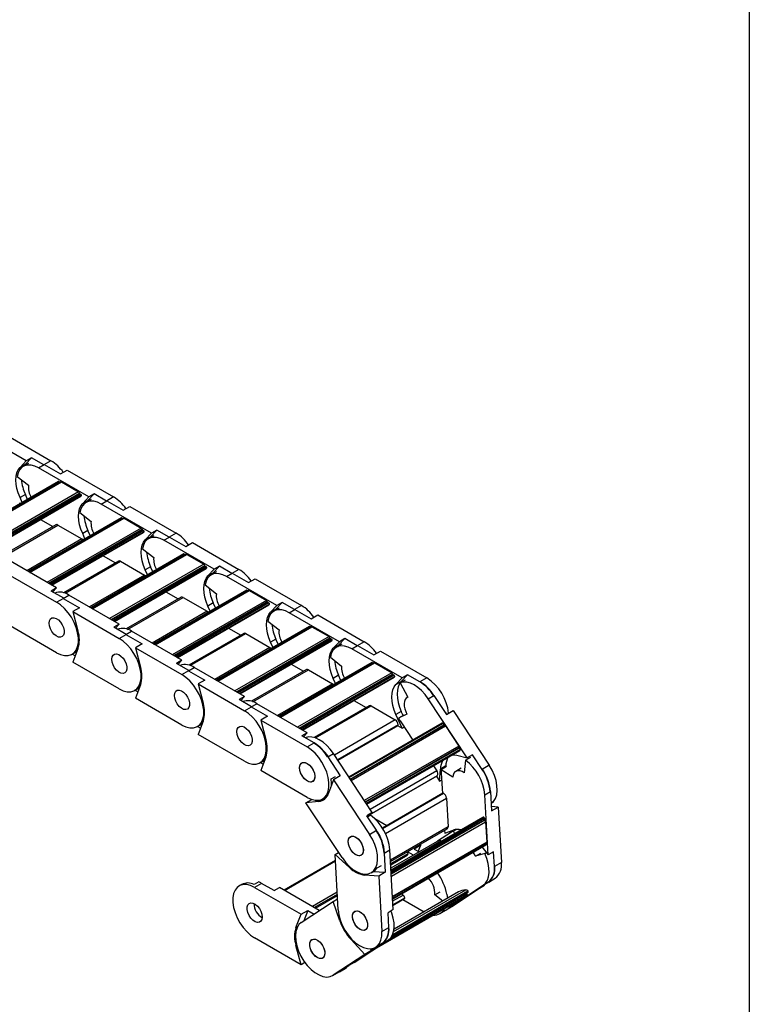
# Model space of a CAD drawing. Header units: millimetres. Extents: x 19 to 819, y 19 to 629.
# Tile 5 of 6: x 738 to 819, y 461 to 571. Entities that reach past the tile are written whole.
import ezdxf

# ---------------------------------------------------------------- set-up
doc = ezdxf.new("R2010")
doc.units = ezdxf.units.MM
doc.header["$LTSCALE"] = 3
doc.layers.add('TEXT', color=140, linetype='Continuous', lineweight=25)

msp = doc.modelspace()

# ---------------------------------------------------------------- linework, layer by layer
for p, q in [((738.347, 522.05), (732.733, 525.29)), ((735.922, 525.042), (741.113, 522.045)), ((738.251, 521.653), (738.941, 522.392)), ((738.941, 522.392), (738.347, 522.05)), ((740.328, 521.592), (738.941, 522.392)), ((737.657, 521.31), (738.347, 522.05)), ((737.657, 521.31), (738.251, 521.653)), ((738.603, 521.763), (738.009, 521.42)), ((738.251, 521.653), (738.116, 521.482)), ((739.734, 521.249), (740.37, 521.617)), ((741.113, 522.045), (740.328, 521.592)), ((740.37, 521.617), (742.18, 520.572)), ((737.331, 520.308), (738.595, 519.321)), ((745.348, 518.008), (739.734, 521.249)), ((742.18, 520.572), (742.922, 521)), ((742.922, 521), (748.113, 518.004)), ((741.959, 519.723), (731.561, 513.721)), ((731.588, 513.706), (742.004, 519.718)), ((742.204, 519.689), (731.714, 513.633)), ((731.758, 513.608), (742.279, 519.682)), ((742.004, 519.718), (742.129, 519.646)), ((742.279, 519.682), (744.189, 518.579)), ((744.189, 518.579), (733.667, 512.505)), ((733.84, 512.405), (744.289, 518.437)), ((744.331, 518.375), (733.915, 512.362)), ((744.464, 518.298), (734.049, 512.285)), ((744.523, 518.161), (734.196, 512.2)), ((734.228, 512.182), (744.456, 518.087)), ((738.251, 518.295), (737.657, 517.952)), ((738.505, 517.729), (738.251, 518.295)), ((744.331, 518.375), (744.464, 518.298)), ((744.658, 517.269), (745.348, 518.008)), ((745.252, 517.612), (745.942, 518.351)), ((745.942, 518.351), (745.348, 518.008)), ((747.328, 517.551), (745.942, 518.351)), ((748.113, 518.004), (747.328, 517.551)), ((737.911, 517.386), (737.657, 517.952)), ((744.658, 517.269), (745.252, 517.612)), ((745.603, 517.722), (745.009, 517.379)), ((745.252, 517.612), (745.116, 517.44)), ((746.734, 517.208), (747.371, 517.575)), ((752.348, 513.967), (746.734, 517.208)), ((747.371, 517.575), (749.18, 516.531)), ((749.18, 516.531), (749.923, 516.959)), ((749.923, 516.959), (755.113, 513.963)), ((744.332, 516.267), (745.596, 515.28)), ((741.662, 514.897), (735.515, 511.348)), ((735.685, 511.294), (741.887, 514.874)), ((748.959, 515.682), (738.562, 509.68)), ((738.588, 509.664), (749.004, 515.677)), ((749.205, 515.648), (738.714, 509.592)), ((738.758, 509.566), (749.28, 515.64)), ((739.954, 515.488), (741.32, 514.699)), ((741.887, 514.874), (744.581, 513.319)), ((749.004, 515.677), (749.13, 515.605)), ((749.28, 515.64), (751.189, 514.538)), ((751.189, 514.538), (740.667, 508.464)), ((740.841, 508.364), (751.29, 514.396)), ((751.331, 514.334), (740.915, 508.321)), ((751.465, 514.257), (741.049, 508.244)), ((751.523, 514.12), (741.197, 508.159)), ((741.228, 508.141), (751.456, 514.045)), ((745.252, 514.253), (744.658, 513.911)), ((744.912, 513.345), (744.658, 513.911)), ((745.506, 513.688), (745.252, 514.253)), ((751.331, 514.334), (751.465, 514.257)), ((751.658, 513.227), (752.348, 513.967)), ((751.658, 513.227), (752.252, 513.57)), ((752.604, 513.68), (752.01, 513.338)), ((752.252, 513.57), (752.116, 513.399)), ((752.252, 513.57), (752.942, 514.31)), ((752.942, 514.31), (752.348, 513.967)), ((754.328, 513.51), (752.942, 514.31)), ((755.113, 513.963), (754.328, 513.51)), ((744.581, 513.319), (738.419, 509.762)), ((753.735, 513.167), (754.371, 513.534)), ((759.348, 509.926), (753.735, 513.167)), ((754.371, 513.534), (756.181, 512.489)), ((756.181, 512.489), (756.923, 512.918)), ((756.923, 512.918), (762.114, 509.922)), ((755.959, 511.64), (745.562, 505.638)), ((745.589, 505.623), (756.004, 511.636)), ((756.205, 511.607), (745.714, 505.55)), ((745.758, 505.525), (756.28, 511.599)), ((746.955, 511.447), (748.321, 510.658)), ((751.332, 512.226), (752.596, 511.239)), ((756.004, 511.636), (756.13, 511.563)), ((756.28, 511.599), (758.189, 510.497)), ((741.741, 507.844), (736.128, 511.085)), ((748.662, 510.855), (742.516, 507.307)), ((742.685, 507.253), (748.887, 510.833)), ((758.189, 510.497), (747.668, 504.423)), ((747.841, 504.323), (758.29, 510.355)), ((758.331, 510.293), (747.916, 504.28)), ((748.887, 510.833), (751.581, 509.278)), ((758.331, 510.293), (758.465, 510.215)), ((759.252, 509.529), (759.942, 510.269)), ((759.942, 510.269), (759.348, 509.926)), ((761.329, 509.468), (759.942, 510.269)), ((736.558, 509.244), (741.749, 506.248)), ((751.581, 509.278), (745.42, 505.721)), ((758.465, 510.215), (748.049, 504.202)), ((758.524, 510.079), (748.197, 504.117)), ((748.228, 504.099), (758.457, 510.004)), ((752.252, 510.212), (751.658, 509.869)), ((751.912, 509.304), (751.658, 509.869)), ((752.506, 509.647), (752.252, 510.212)), ((758.658, 509.186), (759.348, 509.926)), ((758.658, 509.186), (759.252, 509.529)), ((759.604, 509.639), (759.01, 509.296)), ((759.252, 509.529), (759.117, 509.358)), ((760.735, 509.126), (761.371, 509.493)), ((762.114, 509.922), (761.329, 509.468)), ((761.371, 509.493), (763.181, 508.448)), ((758.332, 508.185), (759.596, 507.198)), ((766.349, 505.885), (760.735, 509.126)), ((763.181, 508.448), (763.923, 508.877)), ((763.923, 508.877), (769.114, 505.88)), ((741.741, 507.844), (741.147, 507.501)), ((742.534, 506.701), (741.147, 507.501)), ((741.326, 507.398), (741.741, 507.844)), ((742.492, 506.676), (743.128, 507.044)), ((748.742, 503.803), (743.128, 507.044)), ((762.96, 507.599), (752.563, 501.597)), ((752.589, 501.582), (763.005, 507.595)), ((763.205, 507.565), (752.715, 501.509)), ((752.759, 501.484), (763.28, 507.558)), ((753.955, 507.405), (755.321, 506.617)), ((763.005, 507.595), (763.13, 507.522)), ((763.28, 507.558), (765.19, 506.456)), ((741.749, 506.248), (742.534, 506.701)), ((742.492, 506.676), (744.301, 505.632)), ((755.663, 506.814), (749.516, 503.266)), ((749.685, 503.211), (755.888, 506.792)), ((765.19, 506.456), (754.668, 500.382)), ((754.841, 500.282), (765.29, 506.314)), ((765.332, 506.251), (754.916, 500.238)), ((765.466, 506.174), (755.05, 500.161)), ((765.524, 506.038), (755.197, 500.076)), ((755.229, 500.058), (765.457, 505.963)), ((755.888, 506.792), (758.582, 505.237)), ((759.252, 506.171), (758.658, 505.828)), ((759.506, 505.606), (759.252, 506.171)), ((765.332, 506.251), (765.466, 506.174)), ((765.659, 505.145), (766.349, 505.885)), ((766.253, 505.488), (766.943, 506.228)), ((766.943, 506.228), (766.349, 505.885)), ((768.329, 505.427), (766.943, 506.228)), ((769.114, 505.88), (768.329, 505.427)), ((744.301, 505.632), (743.559, 505.203)), ((743.559, 505.203), (748.749, 502.206)), ((743.559, 505.203), (744.131, 503.057)), ((758.582, 505.237), (752.42, 501.679)), ((758.912, 505.263), (758.658, 505.828)), ((765.659, 505.145), (766.253, 505.488)), ((766.604, 505.598), (766.01, 505.255)), ((766.253, 505.488), (766.117, 505.317)), ((767.735, 505.084), (768.372, 505.452)), ((773.349, 501.843), (767.735, 505.084)), ((768.372, 505.452), (770.181, 504.407)), ((770.181, 504.407), (770.924, 504.836)), ((770.924, 504.836), (776.114, 501.839)), ((748.742, 503.803), (748.148, 503.46)), ((748.326, 503.357), (748.742, 503.803)), ((765.333, 504.143), (766.597, 503.156)), ((741.749, 500.614), (736.558, 503.61)), ((749.534, 502.66), (748.148, 503.46)), ((748.749, 502.206), (749.534, 502.66)), ((749.492, 502.635), (750.128, 503.002)), ((749.492, 502.635), (751.302, 501.59)), ((755.742, 499.762), (750.128, 503.002)), ((762.663, 502.773), (756.516, 499.224)), ((756.686, 499.17), (762.888, 502.751)), ((769.96, 503.558), (759.563, 497.556)), ((759.589, 497.541), (770.005, 503.554)), ((770.206, 503.524), (759.715, 497.468)), ((759.759, 497.443), (770.281, 503.517)), ((760.955, 503.364), (762.321, 502.576)), ((762.888, 502.751), (765.582, 501.195)), ((770.005, 503.554), (770.131, 503.481)), ((770.281, 503.517), (772.19, 502.415)), ((751.302, 501.59), (750.559, 501.162)), ((772.19, 502.415), (761.668, 496.341)), ((761.842, 496.24), (772.291, 502.273)), ((772.332, 502.21), (761.916, 496.197)), ((772.466, 502.133), (762.05, 496.12)), ((772.524, 501.996), (762.198, 496.035)), ((762.229, 496.017), (772.457, 501.922)), ((766.253, 502.13), (765.659, 501.787)), ((765.913, 501.222), (765.659, 501.787)), ((766.507, 501.564), (766.253, 502.13)), ((772.332, 502.21), (772.466, 502.133)), ((772.659, 501.104), (773.349, 501.843)), ((773.605, 501.557), (773.011, 501.214)), ((773.253, 501.447), (773.943, 502.186)), ((773.943, 502.186), (773.349, 501.843)), ((775.33, 501.386), (773.943, 502.186)), ((776.114, 501.839), (775.33, 501.386)), ((743.474, 500.443), (743.75, 500.602)), ((743.829, 500.27), (743.502, 500.459)), ((744.131, 501.054), (743.559, 499.569)), ((750.559, 501.162), (755.75, 498.165)), ((750.559, 501.162), (751.132, 499.015)), ((765.582, 501.195), (759.42, 497.638)), ((772.659, 501.104), (773.253, 501.447)), ((773.253, 501.447), (773.117, 501.275)), ((774.736, 501.043), (775.372, 501.41)), ((780.349, 497.802), (774.736, 501.043)), ((775.372, 501.41), (777.182, 500.366)), ((777.182, 500.366), (777.924, 500.794)), ((777.924, 500.794), (783.115, 497.798)), ((748.749, 496.572), (743.559, 499.569)), ((755.742, 499.762), (755.148, 499.419)), ((756.535, 498.618), (755.148, 499.419)), ((755.326, 499.316), (755.742, 499.762)), ((776.96, 499.517), (766.563, 493.515)), ((766.59, 493.499), (777.005, 499.512)), ((777.206, 499.483), (766.715, 493.427)), ((766.759, 493.401), (777.281, 499.476)), ((767.956, 499.323), (769.322, 498.534)), ((772.333, 500.102), (773.597, 499.115)), ((777.005, 499.512), (777.131, 499.44)), ((777.281, 499.476), (779.19, 498.373)), ((755.75, 498.165), (756.535, 498.618)), ((756.492, 498.594), (757.129, 498.961)), ((756.492, 498.594), (758.302, 497.549)), ((762.743, 495.72), (757.129, 498.961)), ((769.663, 498.732), (763.517, 495.183)), ((763.686, 495.129), (769.888, 498.709)), ((779.19, 498.373), (768.669, 492.299)), ((768.842, 492.199), (779.291, 498.231)), ((779.332, 498.169), (768.917, 492.156)), ((769.888, 498.709), (772.582, 497.154)), ((779.332, 498.169), (779.466, 498.092)), ((758.302, 497.549), (757.56, 497.12)), ((757.56, 497.12), (762.75, 494.124)), ((757.56, 497.12), (758.132, 494.974)), ((772.582, 497.154), (766.421, 493.597)), ((779.466, 498.092), (769.051, 492.079)), ((779.525, 497.955), (769.198, 491.994)), ((769.229, 491.976), (779.458, 497.88)), ((773.253, 498.089), (772.659, 497.746)), ((772.913, 497.18), (772.659, 497.746)), ((773.507, 497.523), (773.253, 498.089)), ((779.659, 497.063), (780.349, 497.802)), ((779.659, 497.063), (780.253, 497.405)), ((780.141, 497.237), (780.735, 497.58)), ((780.141, 497.237), (780.98, 495.631)), ((780.253, 497.405), (780.943, 498.145)), ((780.943, 498.145), (780.349, 497.802)), ((782.33, 497.345), (780.943, 498.145)), ((783.115, 497.798), (782.33, 497.345)), ((750.474, 496.402), (750.75, 496.561)), ((750.829, 496.229), (750.502, 496.418)), ((751.132, 497.013), (750.559, 495.528)), ((755.75, 492.531), (750.559, 495.528)), ((762.743, 495.72), (762.149, 495.378)), ((763.535, 494.577), (762.149, 495.378)), ((762.327, 495.275), (762.743, 495.72)), ((763.493, 494.553), (764.129, 494.92)), ((769.743, 491.679), (764.129, 494.92)), ((774.956, 495.282), (776.322, 494.493)), ((780.978, 495.635), (780.919, 495.601)), ((783.277, 495.479), (783.913, 495.846)), ((787.629, 488.872), (783.277, 495.479)), ((783.913, 495.846), (785.316, 493.716)), ((762.75, 494.124), (763.535, 494.577)), ((763.493, 494.553), (765.302, 493.508)), ((776.664, 494.69), (770.517, 491.142)), ((770.686, 491.088), (776.889, 494.668)), ((776.889, 494.668), (779.583, 493.113)), ((780.253, 494.047), (779.659, 493.705)), ((780.461, 493.585), (780.253, 494.047)), ((785.197, 493.898), (785.241, 493.924)), ((785.241, 493.924), (785.256, 493.808)), ((785.316, 493.716), (786.059, 494.145)), ((786.059, 494.145), (790.083, 488.036)), ((758.132, 492.972), (757.56, 491.486)), ((765.302, 493.508), (764.56, 493.079)), ((764.56, 493.079), (769.75, 490.083)), ((764.56, 493.079), (765.132, 490.933)), ((779.583, 493.113), (772.782, 489.187)), ((784.831, 492.751), (774.4, 486.729)), ((774.445, 486.662), (784.916, 492.706)), ((780.349, 492.168), (779.659, 493.705)), ((780.891, 493.761), (779.953, 493.291)), ((780.547, 493.634), (779.953, 493.291)), ((780.195, 492.89), (781.539, 490.85)), ((784.916, 492.706), (785.02, 492.549)), ((757.475, 492.36), (757.75, 492.519)), ((757.83, 492.188), (757.503, 492.376)), ((769.743, 491.679), (769.149, 491.336)), ((769.327, 491.233), (769.743, 491.679)), ((779.901, 492.562), (773.132, 488.654)), ((773.157, 488.618), (779.87, 492.493)), ((774.549, 486.504), (785.02, 492.549)), ((785.073, 492.518), (774.578, 486.459)), ((774.65, 486.35), (785.197, 492.438)), ((779.828, 492.469), (780.349, 492.168)), ((780.349, 492.168), (780.582, 492.302)), ((785.197, 492.438), (786.677, 490.191)), ((762.75, 488.49), (757.56, 491.486)), ((770.535, 490.536), (769.149, 491.336)), ((769.534, 491.114), (769.534, 491.114)), ((769.75, 490.083), (770.535, 490.536)), ((786.677, 490.191), (776.131, 484.103)), ((776.214, 483.975), (786.709, 490.034)), ((786.72, 489.967), (776.249, 483.923)), ((786.824, 489.81), (776.353, 483.765)), ((776.407, 483.682), (786.828, 489.698)), ((786.72, 489.967), (786.824, 489.81)), ((764.475, 488.319), (764.751, 488.478)), ((764.83, 488.146), (764.503, 488.335)), ((765.132, 488.931), (764.56, 487.445)), ((772.034, 488.989), (772.67, 489.356)), ((772.034, 488.989), (773.437, 486.859)), ((777.022, 482.749), (772.67, 489.356)), ((786.471, 489.161), (787.629, 488.872)), ((787.423, 488.597), (787.286, 487.202)), ((787.423, 488.597), (788.017, 488.939)), ((788.223, 489.215), (787.629, 488.872)), ((789.298, 487.583), (788.223, 489.215)), ((769.75, 484.449), (764.56, 487.445)), ((784.227, 487.416), (776.78, 483.117)), ((783.855, 487.982), (784.227, 487.416)), ((784.547, 486.283), (784.635, 487.618)), ((785.229, 487.961), (784.635, 487.618)), ((785.323, 487.885), (784.729, 487.542)), ((786.009, 486.702), (784.729, 487.542)), ((785.22, 487.826), (785.229, 487.961)), ((786.939, 487.704), (786.345, 487.362)), ((790.083, 488.036), (789.298, 487.583)), ((772.694, 486.43), (772.145, 484.922)), ((772.429, 486.527), (772.895, 486.797)), ((773.437, 486.859), (772.694, 486.43)), ((772.694, 486.43), (776.718, 480.321)), ((784.273, 486.873), (776.458, 482.361)), ((776.458, 482.361), (784.266, 486.868)), ((784.191, 486.824), (784.547, 486.283)), ((784.273, 486.873), (784.266, 486.868)), ((784.547, 486.283), (784.771, 486.413)), ((784.729, 487.16), (784.858, 484.894)), ((789.597, 484.731), (790.233, 485.099)), ((790.233, 485.099), (790.356, 482.943)), ((769.612, 483.841), (770.262, 484.216)), ((771.049, 484.002), (769.612, 483.841)), ((771.792, 484.431), (771.049, 484.002)), ((771.475, 484.278), (771.751, 484.437)), ((771.728, 484.423), (771.792, 484.431)), ((771.792, 484.431), (771.875, 484.443)), ((784.902, 484.919), (778.156, 481.025)), ((778.176, 480.994), (784.97, 484.916)), ((778.483, 480.438), (785.309, 484.379)), ((785.309, 484.379), (785.491, 481.169)), ((789.977, 478.044), (789.597, 484.731)), ((790.3, 483.924), (790.396, 483.979)), ((790.396, 483.979), (790.304, 483.857)), ((773.636, 477.732), (769.612, 483.841)), ((791.098, 483.372), (790.328, 483.422)), ((790.356, 482.943), (791.098, 483.372)), ((791.098, 483.372), (791.45, 477.188)), ((777.022, 482.749), (776.428, 482.406)), ((777.503, 480.774), (776.428, 482.406)), ((776.503, 482.293), (776.816, 482.473)), ((776.641, 482.372), (776.528, 482.401)), ((777.298, 482.077), (778.639, 481.304)), ((789.389, 482.215), (779.122, 476.289)), ((779.123, 476.265), (789.467, 482.236)), ((779.133, 476.103), (789.56, 482.123)), ((779.142, 475.944), (789.569, 481.963)), ((789.605, 481.897), (779.146, 475.86)), ((779.158, 475.664), (789.685, 481.741)), ((789.56, 482.123), (789.569, 481.963)), ((789.685, 481.741), (789.814, 479.467)), ((776.718, 480.321), (777.503, 480.774)), ((785.491, 481.169), (779.056, 477.454)), ((779.066, 477.282), (785.399, 480.938)), ((785.093, 480.761), (785.109, 480.472)), ((785.109, 480.472), (786.046, 480.804)), ((785.711, 480.685), (785.723, 480.472)), ((786.399, 480.876), (785.912, 480.595)), ((786.439, 480.878), (786.097, 480.68)), ((786.239, 480.397), (786.097, 480.68)), ((784.54, 479.675), (779.108, 476.539)), ((779.117, 476.377), (784.687, 479.593)), ((789.814, 479.467), (779.287, 473.39)), ((785.855, 480.559), (784.318, 479.547)), ((784.687, 479.593), (784.724, 479.523)), ((778.354, 478.241), (778.99, 478.608)), ((779.37, 471.921), (778.99, 478.608)), ((779.29, 473.332), (789.783, 479.39)), ((789.718, 479.35), (779.29, 473.331)), ((789.727, 479.191), (779.299, 473.172)), ((779.301, 473.137), (789.708, 479.145)), ((781.621, 477.99), (780.957, 478.374)), ((782.427, 479.117), (781.684, 478.688)), ((781.684, 478.688), (782.257, 478.358)), ((782.157, 478.416), (782.427, 479.117)), ((782.336, 479.17), (782.427, 479.117)), ((789.299, 478.908), (789.977, 478.044)), ((789.718, 479.352), (789.718, 479.35)), ((789.718, 479.35), (789.727, 479.191)), ((790.571, 478.387), (789.977, 478.044)), ((790.665, 476.735), (790.571, 478.387)), ((772.904, 477.41), (767.158, 474.093)), ((767.202, 474.068), (772.907, 477.361)), ((772.866, 478.085), (773.256, 478.31)), ((773.218, 471.902), (772.866, 478.085)), ((774.474, 476.62), (772.866, 478.085)), ((778.354, 478.241), (778.476, 476.085)), ((779.077, 477.078), (781.023, 478.201)), ((779.086, 476.93), (780.929, 477.995)), ((788.561, 477.876), (789.155, 478.218)), ((789.587, 478.174), (788.561, 477.876)), ((789.587, 478.174), (789.785, 478.289)), ((774.551, 476.665), (774.474, 476.62)), ((776.902, 476.039), (777.178, 476.198)), ((777.136, 476.173), (778.476, 476.085)), ((777.583, 476.583), (778.05, 476.852)), ((791.45, 477.188), (790.665, 476.735)), ((776.204, 475.757), (776.426, 475.886)), ((777.734, 475.656), (776.204, 475.757)), ((778.476, 476.085), (777.734, 475.656)), ((777.734, 475.656), (778.085, 469.473)), ((790.028, 475.003), (790.741, 475.415)), ((762.423, 474.728), (762.147, 474.569)), ((764.326, 475.016), (763.817, 474.723)), ((764.657, 474.852), (763.872, 474.398)), ((763.872, 474.398), (769.062, 471.402)), ((766.043, 474.051), (764.657, 474.852)), ((766.043, 474.051), (766.637, 474.394)), ((771.101, 471.817), (766.637, 474.394)), ((779.303, 469.149), (787.705, 473.999)), ((779.408, 469.48), (787.455, 474.125)), ((785.587, 472.13), (789.419, 474.654)), ((789.563, 474.637), (786.019, 472.303)), ((790.056, 475.022), (788.82, 474.208)), ((788.82, 474.208), (789.563, 474.637)), ((789.419, 474.654), (790.056, 475.022)), ((789.563, 474.637), (789.528, 474.674)), ((773.105, 473.875), (770.321, 472.268)), ((770.533, 472.145), (773.119, 473.638)), ((770.665, 472.069), (773.127, 473.491)), ((772.633, 472.826), (773.148, 473.123)), ((778.779, 468.509), (787.62, 473.613)), ((787.635, 473.746), (779.128, 468.835)), ((779.191, 468.928), (787.639, 473.805)), ((779.198, 468.939), (787.73, 473.865)), ((779.316, 472.884), (780.464, 473.546)), ((779.338, 472.487), (780.646, 473.242)), ((779.342, 472.423), (780.633, 473.168)), ((786.658, 473.891), (779.45, 469.73)), ((780.288, 473.707), (780.464, 473.546)), ((780.423, 473.047), (782.81, 471.669)), ((783.996, 473.57), (784.59, 473.913)), ((784.892, 472.871), (783.996, 473.57)), ((785.338, 473.633), (785.414, 473.173)), ((787.62, 473.613), (786.316, 472.754)), ((787.73, 473.865), (787.639, 473.805)), ((769.062, 471.402), (769.805, 471.831)), ((769.09, 470.492), (772.633, 472.826)), ((769.805, 471.831), (769.357, 470.669)), ((769.805, 471.831), (770.507, 471.426)), ((773.392, 470.666), (772.633, 472.826)), ((777.475, 467.65), (786.314, 472.753)), ((786.316, 472.754), (777.476, 467.651)), ((779.37, 471.921), (778.776, 471.578)), ((784.582, 471.471), (785.219, 471.839)), ((785.176, 471.814), (785.961, 472.267)), ((785.176, 471.814), (785.234, 471.85)), ((785.219, 471.839), (785.276, 471.874)), ((785.234, 471.85), (786.181, 472.473)), ((786.019, 472.303), (785.234, 471.85)), ((785.556, 472.315), (785.587, 472.13)), ((786.181, 472.473), (785.587, 472.13)), ((785.961, 472.267), (786.019, 472.303)), ((786.314, 472.753), (786.316, 472.754)), ((768.49, 469.917), (769.062, 471.402)), ((773.463, 470.707), (773.392, 470.666)), ((778.87, 469.926), (778.776, 471.578)), ((768.668, 470.019), (768.49, 469.917)), ((778.085, 469.473), (778.87, 469.926)), ((769.062, 465.768), (763.872, 468.764)), ((774.659, 468.567), (774.732, 468.609)), ((776.198, 466.922), (774.659, 468.567)), ((774.98, 466.007), (778.813, 468.531)), ((778.176, 468.164), (778.813, 468.531)), ((768.49, 467.914), (768.565, 467.957)), ((769.062, 465.768), (768.49, 467.914)), ((776.765, 467.538), (776.941, 467.35)), ((778.176, 468.164), (776.941, 467.35)), ((777.376, 467.7), (778.119, 468.128)), ((776.198, 466.922), (772.655, 464.588)), ((776.941, 467.35), (776.198, 466.922)), ((769.491, 466.015), (769.062, 465.768)), ((773.339, 464.981), (773.976, 465.348)), ((773.439, 465.041), (774.386, 465.664)), ((774.98, 466.007), (774.386, 465.664)), ((772.597, 464.552), (773.382, 465.005)), ((772.655, 464.588), (773.439, 465.041)), ((773.397, 465.016), (773.339, 464.981)), ((773.382, 465.005), (773.439, 465.041))]:
    msp.add_line(p, q)
at = {"flags": 128}
for points in [[(737.657, 517.952), (737.46, 518.45), (737.316, 518.948), (737.228, 519.433), (737.199, 519.896), (737.228, 520.324), (737.316, 520.708), (737.46, 521.039), (737.657, 521.31)], [(739.734, 521.249), (739.31, 521.451), (738.899, 521.561), (738.514, 521.576), (738.166, 521.495), (737.865, 521.322), (737.621, 521.06), (737.441, 520.719), (737.331, 520.308)], [(737.581, 517.36), (737.643, 517.317), (737.7, 517.264)], [(744.658, 513.911), (744.461, 514.409), (744.316, 514.906), (744.229, 515.392), (744.199, 515.854), (744.229, 516.283), (744.316, 516.667), (744.461, 516.998), (744.658, 517.269)], [(746.734, 517.208), (746.311, 517.41), (745.9, 517.52), (745.514, 517.535), (745.166, 517.454), (744.865, 517.28), (744.621, 517.019), (744.442, 516.678), (744.332, 516.267)], [(744.581, 513.319), (744.643, 513.276), (744.7, 513.223)], [(751.658, 509.869), (751.461, 510.367), (751.317, 510.865), (751.229, 511.351), (751.2, 511.813), (751.229, 512.241), (751.317, 512.626), (751.461, 512.957), (751.658, 513.227)], [(753.735, 513.167), (753.311, 513.368), (752.9, 513.479), (752.515, 513.493), (752.166, 513.413), (751.866, 513.239), (751.622, 512.978), (751.442, 512.637), (751.332, 512.226)], [(751.581, 509.278), (751.643, 509.235), (751.701, 509.182)], [(758.658, 505.828), (758.461, 506.326), (758.317, 506.824), (758.229, 507.31), (758.2, 507.772), (758.229, 508.2), (758.317, 508.584), (758.461, 508.916), (758.658, 509.186)], [(760.735, 509.126), (760.311, 509.327), (759.9, 509.437), (759.515, 509.452), (759.167, 509.372), (758.866, 509.198), (758.622, 508.937), (758.442, 508.595), (758.332, 508.185)], [(741.749, 500.614), (742.197, 500.403), (742.63, 500.295), (743.033, 500.294), (743.393, 500.4), (743.696, 500.609), (743.933, 500.914), (744.095, 501.305), (744.178, 501.768), (744.178, 502.288), (744.095, 502.847), (743.933, 503.426), (743.696, 504.004), (743.393, 504.564), (743.033, 505.084), (742.63, 505.549), (742.197, 505.941), (741.749, 506.248)], [(758.582, 505.237), (758.644, 505.194), (758.701, 505.141)], [(765.659, 501.787), (765.462, 502.285), (765.318, 502.783), (765.23, 503.268), (765.2, 503.731), (765.23, 504.159), (765.318, 504.543), (765.462, 504.874), (765.659, 505.145)], [(767.735, 505.084), (767.312, 505.286), (766.901, 505.396), (766.515, 505.411), (766.167, 505.33), (765.866, 505.157), (765.623, 504.895), (765.443, 504.554), (765.333, 504.143)], [(740.901, 503.92), (740.938, 504.187), (741.048, 504.387), (741.22, 504.502), (741.439, 504.522), (741.686, 504.444), (741.938, 504.277), (742.173, 504.034), (742.371, 503.738), (742.514, 503.414), (742.588, 503.092), (742.588, 502.8), (742.514, 502.564), (742.371, 502.405), (742.173, 502.337), (741.938, 502.366), (741.686, 502.49), (741.439, 502.697), (741.22, 502.97), (741.048, 503.283), (740.938, 503.61), (740.901, 503.92)], [(740.901, 503.92), (740.938, 504.187), (741.048, 504.387), (741.22, 504.502), (741.439, 504.522), (741.686, 504.444), (741.938, 504.277), (742.173, 504.034), (742.371, 503.738), (742.514, 503.414), (742.588, 503.092), (742.588, 502.8), (742.514, 502.564), (742.371, 502.405), (742.173, 502.337), (741.938, 502.366), (741.686, 502.49), (741.439, 502.697), (741.22, 502.97), (741.048, 503.283), (740.938, 503.61), (740.901, 503.92)], [(748.749, 496.572), (749.198, 496.362), (749.631, 496.254), (750.034, 496.253), (750.393, 496.359), (750.696, 496.568), (750.933, 496.873), (751.096, 497.264), (751.179, 497.727), (751.179, 498.247), (751.096, 498.806), (750.933, 499.384), (750.696, 499.963), (750.393, 500.522), (750.034, 501.043), (749.631, 501.507), (749.198, 501.9), (748.749, 502.206)], [(743.75, 500.602), (743.86, 500.674), (744.054, 500.855)], [(747.901, 499.879), (747.939, 500.146), (748.048, 500.346), (748.22, 500.461), (748.439, 500.48), (748.686, 500.403), (748.938, 500.236), (749.174, 499.993), (749.371, 499.697), (749.514, 499.373), (749.588, 499.051), (749.588, 498.759), (749.514, 498.523), (749.371, 498.364), (749.174, 498.296), (748.938, 498.325), (748.686, 498.449), (748.439, 498.656), (748.22, 498.929), (748.048, 499.242), (747.939, 499.569), (747.901, 499.879)], [(747.901, 499.879), (747.939, 500.146), (748.048, 500.346), (748.22, 500.461), (748.439, 500.48), (748.686, 500.403), (748.938, 500.236), (749.174, 499.993), (749.371, 499.697), (749.514, 499.373), (749.588, 499.051), (749.588, 498.759), (749.514, 498.523), (749.371, 498.364), (749.174, 498.296), (748.938, 498.325), (748.686, 498.449), (748.439, 498.656), (748.22, 498.929), (748.048, 499.242), (747.939, 499.569), (747.901, 499.879)], [(765.582, 501.195), (765.644, 501.152), (765.701, 501.1)], [(772.659, 497.746), (772.462, 498.244), (772.318, 498.741), (772.23, 499.227), (772.201, 499.689), (772.23, 500.118), (772.318, 500.502), (772.462, 500.833), (772.659, 501.104)], [(774.736, 501.043), (774.312, 501.245), (773.901, 501.355), (773.516, 501.37), (773.167, 501.289), (772.867, 501.116), (772.623, 500.854), (772.443, 500.513), (772.333, 500.102)], [(755.75, 492.531), (756.198, 492.32), (756.631, 492.213), (757.034, 492.212), (757.393, 492.318), (757.697, 492.527), (757.934, 492.832), (758.096, 493.223), (758.179, 493.686), (758.179, 494.206), (758.096, 494.765), (757.934, 495.343), (757.697, 495.922), (757.393, 496.481), (757.034, 497.002), (756.631, 497.466), (756.198, 497.858), (755.75, 498.165)], [(772.582, 497.154), (772.645, 497.111), (772.702, 497.058)], [(779.659, 493.705), (779.462, 494.203), (779.318, 494.7), (779.23, 495.186), (779.201, 495.648), (779.23, 496.076), (779.318, 496.461), (779.462, 496.792), (779.659, 497.063)], [(780.253, 497.405), (780.056, 497.135), (779.912, 496.804), (779.824, 496.419), (779.795, 495.991), (779.824, 495.529), (779.912, 495.043), (780.056, 494.545), (780.253, 494.047)], [(783.277, 495.479), (782.925, 495.958), (782.537, 496.383), (782.125, 496.741), (781.701, 497.022), (781.278, 497.216), (780.869, 497.318), (780.486, 497.326), (780.141, 497.237)], [(750.75, 496.561), (750.86, 496.633), (751.055, 496.814)], [(754.901, 495.838), (754.939, 496.105), (755.049, 496.305), (755.221, 496.42), (755.44, 496.439), (755.686, 496.362), (755.939, 496.194), (756.174, 495.952), (756.372, 495.656), (756.514, 495.332), (756.589, 495.01), (756.589, 494.718), (756.514, 494.482), (756.372, 494.323), (756.174, 494.255), (755.939, 494.284), (755.686, 494.408), (755.44, 494.615), (755.221, 494.887), (755.049, 495.201), (754.939, 495.527), (754.901, 495.838)], [(754.901, 495.838), (754.939, 496.105), (755.049, 496.305), (755.221, 496.42), (755.44, 496.439), (755.686, 496.362), (755.939, 496.194), (756.174, 495.952), (756.372, 495.656), (756.514, 495.332), (756.589, 495.01), (756.589, 494.718), (756.514, 494.482), (756.372, 494.323), (756.174, 494.255), (755.939, 494.284), (755.686, 494.408), (755.44, 494.615), (755.221, 494.887), (755.049, 495.201), (754.939, 495.527), (754.901, 495.838)], [(780.98, 495.631), (780.821, 495.529), (780.698, 495.372), (780.617, 495.167), (780.581, 494.923), (780.592, 494.649), (780.649, 494.356), (780.75, 494.056), (780.891, 493.761)], [(762.75, 488.49), (763.198, 488.279), (763.631, 488.171), (764.034, 488.17), (764.394, 488.276), (764.697, 488.485), (764.934, 488.791), (765.097, 489.181), (765.179, 489.645), (765.179, 490.165), (765.097, 490.723), (764.934, 491.302), (764.697, 491.881), (764.394, 492.44), (764.034, 492.961), (763.631, 493.425), (763.198, 493.817), (762.75, 494.124)], [(757.75, 492.519), (757.86, 492.592), (758.055, 492.773)], [(784.916, 492.706), (784.903, 492.724), (784.888, 492.738), (784.872, 492.748), (784.856, 492.754), (784.842, 492.754), (784.831, 492.751)], [(761.902, 491.797), (761.939, 492.064), (762.049, 492.264), (762.221, 492.378), (762.44, 492.398), (762.687, 492.321), (762.939, 492.153), (763.174, 491.911), (763.372, 491.614), (763.515, 491.291), (763.589, 490.969), (763.589, 490.677), (763.515, 490.44), (763.372, 490.281), (763.174, 490.213), (762.939, 490.243), (762.687, 490.366), (762.44, 490.574), (762.221, 490.846), (762.049, 491.16), (761.939, 491.486), (761.902, 491.797)], [(761.902, 491.797), (761.939, 492.064), (762.049, 492.264), (762.221, 492.378), (762.44, 492.398), (762.687, 492.321), (762.939, 492.153), (763.174, 491.911), (763.372, 491.614), (763.515, 491.291), (763.589, 490.969), (763.589, 490.677), (763.515, 490.44), (763.372, 490.281), (763.174, 490.213), (762.939, 490.243), (762.687, 490.366), (762.44, 490.574), (762.221, 490.846), (762.049, 491.16), (761.939, 491.486), (761.902, 491.797)], [(772.67, 489.356), (772.319, 489.835), (771.931, 490.26), (771.518, 490.618), (771.094, 490.899), (770.671, 491.093), (770.262, 491.195), (769.879, 491.202), (769.534, 491.114)], [(769.75, 484.449), (770.199, 484.238), (770.632, 484.13), (771.035, 484.129), (771.394, 484.235), (771.697, 484.444), (771.934, 484.749), (772.097, 485.14), (772.18, 485.603), (772.18, 486.123), (772.097, 486.682), (771.934, 487.261), (771.697, 487.84), (771.394, 488.399), (771.035, 488.919), (770.632, 489.384), (770.199, 489.776), (769.75, 490.083)], [(786.828, 489.698), (786.836, 489.704), (786.843, 489.716), (786.847, 489.732), (786.846, 489.75), (786.842, 489.77), (786.835, 489.791), (786.824, 489.81)], [(764.751, 488.478), (764.861, 488.55), (765.056, 488.732)], [(768.902, 487.756), (768.94, 488.023), (769.049, 488.222), (769.221, 488.337), (769.44, 488.357), (769.687, 488.279), (769.939, 488.112), (770.175, 487.869), (770.372, 487.573), (770.515, 487.25), (770.59, 486.927), (770.59, 486.635), (770.515, 486.399), (770.372, 486.24), (770.175, 486.172), (769.939, 486.201), (769.687, 486.325), (769.44, 486.533), (769.221, 486.805), (769.049, 487.118), (768.94, 487.445), (768.902, 487.756)], [(769.093, 488.264), (769.28, 488.353), (769.509, 488.344), (769.759, 488.24), (770.009, 488.05), (770.236, 487.789), (770.419, 487.482), (770.544, 487.156), (770.597, 486.84), (770.576, 486.561), (770.481, 486.345), (770.321, 486.211), (770.111, 486.171), (769.868, 486.227), (769.615, 486.377), (769.374, 486.605), (769.167, 486.891), (769.011, 487.212), (768.921, 487.536), (768.905, 487.837), (768.964, 488.087), (769.093, 488.264)], [(785.996, 489.218), (786.109, 489.216), (786.471, 489.161)], [(787.286, 487.202), (787.054, 487.338), (786.826, 487.417), (786.612, 487.437), (786.42, 487.397), (786.258, 487.299), (786.132, 487.146), (786.048, 486.944), (786.009, 486.702)], [(790.308, 483.779), (790.567, 484.002), (790.782, 484.334), (790.921, 484.748), (790.98, 485.23), (790.955, 485.764), (790.847, 486.33), (790.662, 486.911), (790.404, 487.486), (790.083, 488.036)], [(772.457, 485.777), (772.466, 486.005), (772.429, 486.527)], [(771.751, 484.437), (771.861, 484.509), (772.019, 484.649)], [(773.636, 477.732), (774.01, 477.227), (774.424, 476.782), (774.863, 476.415), (775.313, 476.136), (775.758, 475.955), (776.183, 475.879), (776.575, 475.911), (776.918, 476.048), (777.203, 476.287), (777.418, 476.619), (777.557, 477.033), (777.615, 477.515), (777.59, 478.049), (777.483, 478.615), (777.297, 479.196), (777.04, 479.771), (776.718, 480.321)], [(775.12, 480.037), (775.372, 479.868), (775.607, 479.624), (775.803, 479.327), (775.944, 479.003), (776.017, 478.681), (776.016, 478.39), (775.939, 478.155), (775.795, 477.998), (775.596, 477.933), (775.36, 477.964), (775.108, 478.09), (774.862, 478.299), (774.644, 478.573), (774.473, 478.887), (774.365, 479.213), (774.329, 479.523), (774.368, 479.789), (774.48, 479.987), (774.653, 480.1), (774.873, 480.117), (775.12, 480.037)], [(774.52, 480.025), (774.707, 480.114), (774.936, 480.105), (775.186, 480.001), (775.436, 479.81), (775.663, 479.55), (775.846, 479.243), (775.97, 478.917), (776.024, 478.601), (776.003, 478.322), (775.908, 478.106), (775.748, 477.972), (775.537, 477.931), (775.295, 477.988), (775.042, 478.137), (774.801, 478.365), (774.594, 478.652), (774.438, 478.972), (774.348, 479.297), (774.332, 479.598), (774.391, 479.848), (774.52, 480.025)], [(784.54, 479.675), (784.553, 479.68), (784.571, 479.682), (784.59, 479.678), (784.611, 479.67), (784.632, 479.656), (784.652, 479.638), (784.67, 479.617), (784.687, 479.593)], [(788.561, 477.876), (788.404, 478.164), (788.293, 478.328)], [(789.419, 474.654), (789.682, 474.89), (789.882, 475.208), (790.013, 475.598), (790.073, 476.05), (790.059, 476.549), (789.971, 477.08), (789.812, 477.628), (789.587, 478.174)], [(777.178, 476.198), (777.338, 476.309), (777.583, 476.583)], [(763.872, 474.398), (763.424, 474.609), (762.991, 474.717), (762.588, 474.718), (762.228, 474.612), (761.925, 474.403), (761.688, 474.098), (761.525, 473.707), (761.443, 473.244), (761.443, 472.724), (761.525, 472.165), (761.688, 471.586), (761.925, 471.008), (762.228, 470.448), (762.588, 469.928), (762.991, 469.463), (763.424, 469.071), (763.872, 468.764)], [(787.73, 473.865), (787.74, 473.874), (787.745, 473.888), (787.747, 473.905), (787.746, 473.924), (787.74, 473.944), (787.731, 473.964), (787.719, 473.983), (787.705, 473.999)], [(764.72, 471.092), (764.683, 470.825), (764.573, 470.625), (764.401, 470.51), (764.182, 470.49), (763.935, 470.568), (763.683, 470.735), (763.448, 470.978), (763.25, 471.274), (763.107, 471.598), (763.033, 471.92), (763.033, 472.212), (763.107, 472.448), (763.25, 472.607), (763.448, 472.675), (763.683, 472.646), (763.935, 472.522), (764.182, 472.315), (764.401, 472.042), (764.573, 471.729), (764.683, 471.402), (764.72, 471.092)], [(773.218, 471.902), (773.289, 471.347), (773.442, 470.77), (773.669, 470.19), (773.964, 469.627), (774.317, 469.1), (774.715, 468.627), (775.144, 468.225), (775.592, 467.906), (776.041, 467.682), (776.477, 467.56), (776.884, 467.545), (777.25, 467.637), (777.562, 467.832), (777.808, 468.125), (777.981, 468.506), (778.074, 468.96), (778.085, 469.473)], [(775.594, 471.698), (775.846, 471.529), (776.081, 471.285), (776.278, 470.988), (776.419, 470.664), (776.491, 470.342), (776.49, 470.051), (776.413, 469.816), (776.269, 469.659), (776.071, 469.594), (775.835, 469.625), (775.582, 469.751), (775.336, 469.96), (775.118, 470.234), (774.947, 470.548), (774.839, 470.874), (774.803, 471.184), (774.842, 471.45), (774.954, 471.648), (775.127, 471.761), (775.347, 471.778), (775.594, 471.698)], [(776.231, 471.069), (776.388, 470.749), (776.479, 470.424), (776.497, 470.123), (776.44, 469.871), (776.313, 469.692), (776.127, 469.602), (775.899, 469.608), (775.649, 469.709), (775.399, 469.898), (775.171, 470.157), (774.986, 470.463), (774.861, 470.789), (774.805, 471.106), (774.825, 471.386), (774.918, 471.604), (775.077, 471.74), (775.286, 471.783), (775.528, 471.728), (775.781, 471.581), (776.022, 471.355), (776.231, 471.069)], [(778.813, 468.531), (779.075, 468.767), (779.275, 469.084), (779.407, 469.475), (779.466, 469.927), (779.452, 470.426), (779.364, 470.957), (779.205, 471.505), (779.105, 471.768)], [(769.09, 470.492), (768.814, 470.241), (768.608, 469.897), (768.48, 469.473), (768.433, 468.983), (768.469, 468.444), (768.587, 467.874), (768.782, 467.293), (769.049, 466.72), (769.378, 466.176), (769.758, 465.677), (770.176, 465.242), (770.617, 464.886), (771.067, 464.619), (771.511, 464.453), (771.933, 464.391), (772.318, 464.437), (772.655, 464.588)], [(771.451, 467.922), (771.608, 467.602), (771.7, 467.277), (771.718, 466.975), (771.661, 466.724), (771.534, 466.545), (771.348, 466.454), (771.119, 466.46), (770.869, 466.562), (770.619, 466.751), (770.392, 467.01), (770.207, 467.316), (770.081, 467.642), (770.026, 467.959), (770.046, 468.239), (770.139, 468.456), (770.297, 468.593), (770.507, 468.635), (770.749, 468.581), (771.002, 468.434), (771.243, 468.207), (771.451, 467.922)], [(771.721, 467.05), (771.683, 466.783), (771.573, 466.583), (771.401, 466.469), (771.182, 466.449), (770.936, 466.526), (770.683, 466.694), (770.448, 466.937), (770.25, 467.233), (770.108, 467.556), (770.033, 467.879), (770.033, 468.171), (770.108, 468.407), (770.25, 468.566), (770.448, 468.634), (770.683, 468.604), (770.936, 468.481), (771.182, 468.273), (771.401, 468.001), (771.573, 467.687), (771.683, 467.361), (771.721, 467.05)], [(773.976, 465.348), (774.12, 465.447), (774.267, 465.586)]]:
    msp.add_lwpolyline(points, dxfattribs=at)
for centre, radius, start, end in [((738.626, 518.004), 4.745, 35.40882, 58.39982), ((742.808, 520.413), 5.025, 185.42247, 204.9296), ((740.775, 519.117), 2.189, 174.64923, 211.7582), ((741.977, 519.684), 0.0435, 52.99098, 115.69856), ((742.236, 519.622), 0.0737, 53.57906, 115.11048), ((744.061, 518.382), 0.235, 13.5615, 57.08689), ((744.382, 518.454), 0.094, 190.06348, 237.07143), ((744.371, 518.23), 0.167, 300.7196, 335.6865), ((744.402, 518.19), 0.124, 346.40708, 59.8967), ((745.627, 513.962), 4.745, 35.40882, 58.39982), ((749.808, 516.372), 5.025, 185.42247, 204.9296), ((741.755, 514.69), 0.226, 54.38242, 114.30712), ((747.775, 515.076), 2.189, 174.64923, 211.7582), ((748.978, 515.643), 0.0435, 52.99098, 115.69856), ((749.236, 515.581), 0.0737, 53.57906, 115.11048), ((751.061, 514.341), 0.235, 13.5615, 57.08689), ((751.382, 514.413), 0.094, 190.06348, 237.07143), ((751.371, 514.189), 0.167, 300.7196, 335.6865), ((751.403, 514.149), 0.124, 346.40708, 59.8967), ((752.627, 509.921), 4.745, 35.40882, 58.39982), ((756.809, 512.33), 5.025, 185.42247, 204.9296), ((755.978, 511.601), 0.0435, 52.99098, 115.69856), ((756.236, 511.54), 0.0737, 53.57906, 115.11048), ((748.755, 510.649), 0.226, 54.38242, 114.30712), ((754.775, 511.035), 2.189, 174.64923, 211.7582), ((758.062, 510.3), 0.235, 13.5615, 57.08689), ((758.382, 510.371), 0.094, 190.06348, 237.07143), ((758.371, 510.148), 0.167, 300.7196, 335.6865), ((758.403, 510.108), 0.124, 346.40708, 59.8967), ((759.627, 505.88), 4.745, 35.40882, 58.39982), ((742.105, 505.632), 1.744, 54.07185, 109.15823), ((763.809, 508.289), 5.025, 185.42247, 204.9296), ((761.776, 506.993), 2.189, 174.64923, 211.7582), ((762.978, 507.56), 0.0435, 52.99098, 115.69856), ((763.237, 507.499), 0.0737, 53.57906, 115.11048), ((755.756, 506.608), 0.226, 54.38242, 114.30712), ((765.062, 506.259), 0.235, 13.5615, 57.08689), ((765.383, 506.33), 0.094, 190.06348, 237.07143), ((765.372, 506.106), 0.167, 300.7196, 335.6865), ((765.403, 506.067), 0.124, 346.40708, 59.8967), ((766.628, 501.839), 4.745, 35.40882, 58.39982), ((770.809, 504.248), 5.025, 185.42247, 204.9296), ((740.955, 502.055), 3.331, 342.50572, 17.49428), ((749.105, 501.591), 1.744, 54.07185, 109.15823), ((762.756, 502.567), 0.226, 54.38242, 114.30712), ((768.776, 502.952), 2.189, 174.64923, 211.7582), ((769.979, 503.519), 0.0435, 52.99098, 115.69856), ((770.237, 503.457), 0.0737, 53.57906, 115.11048), ((772.062, 502.217), 0.235, 13.5615, 57.08689), ((772.383, 502.289), 0.094, 190.06348, 237.07143), ((772.372, 502.065), 0.167, 300.7196, 335.6865), ((772.404, 502.026), 0.124, 346.40708, 59.8967), ((773.628, 497.797), 4.745, 35.40882, 58.39982), ((756.106, 497.549), 1.744, 54.07185, 109.15823), ((777.81, 500.207), 5.025, 185.42247, 204.9296), ((776.979, 499.478), 0.0435, 52.99098, 115.69856), ((777.237, 499.416), 0.0737, 53.57906, 115.11048), ((747.955, 498.014), 3.331, 342.50572, 17.49428), ((769.757, 498.525), 0.226, 54.38242, 114.30712), ((775.776, 498.911), 2.189, 174.64923, 211.7582), ((779.063, 498.176), 0.235, 13.5615, 57.08689), ((779.384, 498.248), 0.094, 190.06348, 237.07143), ((779.373, 498.024), 0.167, 300.7196, 335.6865), ((779.404, 497.984), 0.124, 346.40708, 59.8967), ((779.803, 493.246), 4.815, 32.33921, 58.34172), ((779.86, 493.285), 4.795, 32.28373, 58.3972), ((780.208, 493.289), 5.365, 5.97375, 57.18597), ((754.955, 493.973), 3.331, 342.50572, 17.49428), ((763.106, 493.508), 1.744, 54.07185, 109.15823), ((776.757, 494.484), 0.226, 54.38242, 114.30712), ((779.21, 492.53), 0.692, 2.60548, 57.39452), ((785.175, 496.17), 5.963, 208.86544, 213.36667), ((779.83, 492.553), 0.0719, 304.05635, 7.25583), ((785.069, 492.572), 0.0541, 205.01728, 274.40639), ((785.066, 492.372), 0.146, 26.8711, 87.50621), ((761.956, 489.932), 3.331, 342.50572, 17.49428), ((767.98, 486.428), 4.795, 32.28373, 58.3972), ((768.008, 486.437), 4.815, 32.33921, 58.34172), ((786.53, 490.079), 0.185, 345.84392, 37.27806), ((786.774, 490.011), 0.0692, 160.30614, 218.57128), ((786.749, 487.542), 2.116, 150.23816, 177.92861), ((787.343, 487.885), 2.116, 150.23816, 177.92861), ((784.186, 484.232), 5.434, 5.27368, 53.43746), ((783.894, 487.115), 0.45, 327.47663, 42.13459), ((787.974, 487.351), 3.25, 176.6182, 183.36529), ((784.957, 484.624), 5.253, 4.91305, 34.27383), ((784.947, 484.63), 5.307, 5.0652, 34.12168), ((770.891, 485.303), 1.311, 276.96341, 343.09053), ((784.932, 484.856), 0.0705, 58.21859, 115.77088), ((784.623, 484.321), 0.688, 4.76359, 59.72608), ((773.579, 478.109), 5.434, 5.27368, 53.43746), ((789.468, 482.076), 0.161, 90.31065, 119.64688), ((789.44, 482.119), 0.12, 1.60465, 76.75236), ((789.664, 481.972), 0.0949, 185.3397, 232.02793), ((789.447, 481.719), 0.239, 5.43215, 48.45366), ((773.126, 477.793), 5.247, 4.89455, 34.29233), ((773.162, 477.815), 5.253, 4.91305, 34.27383), ((785.265, 481.126), 0.23, 305.46169, 10.95726), ((786.491, 479.592), 1.157, 109.90784, 123.34822), ((786.527, 479.296), 1.583, 73.90827, 107.7015), ((789.736, 479.453), 0.0787, 306.36887, 10.05009), ((789.681, 479.183), 0.0464, 305.76625, 10.6527), ((780.809, 478.174), 0.216, 304.05635, 7.25583), ((780.79, 478.19), 0.232, 2.65931, 49.05197), ((776.61, 478.738), 3.008, 224.73846, 262.23339), ((788.834, 476.439), 1.855, 307.22518, 9.19377), ((788.792, 476.486), 1.934, 310.78226, 8.12433), ((789.638, 476.884), 1.837, 306.88757, 9.53139), ((781.566, 473.728), 2.435, 356.28838, 44.77129), ((779.654, 472.601), 5.777, 10.29728, 36.36642), ((763.114, 473.352), 1.54, 62.83546, 116.67408), ((763.188, 472.321), 2.926, 59.87622, 67.11333), ((787.553, 472.317), 1.81, 93.12085, 119.65453), ((787.422, 473.748), 0.378, 41.5328, 85.03616), ((779.927, 473.017), 0.754, 17.39184, 44.60017), ((780.59, 473.214), 0.063, 313.32806, 26.07578), ((787.537, 473.69), 0.113, 317.00876, 29.61739), ((787.676, 473.773), 0.0486, 138.7272, 213.67994), ((765.579, 472.567), 1.769, 179.12238, 240.87224), ((783.953, 472.562), 1.254, 264.04988, 335.94475), ((771.667, 468.915), 3.331, 162.50572, 197.49428), ((779.103, 472.682), 6.057, 199.44633, 222.79678), ((776.971, 469.607), 1.88, 309.87733, 9.02927), ((777.007, 469.634), 1.886, 309.97113, 8.93547)]:
    msp.add_arc(centre, radius, start, end)
at = {"layer": 'TEXT'}
msp.add_line((819.15, 628.65), (819.15, 19.05), dxfattribs=at)

doc.saveas('drawing.dxf')
